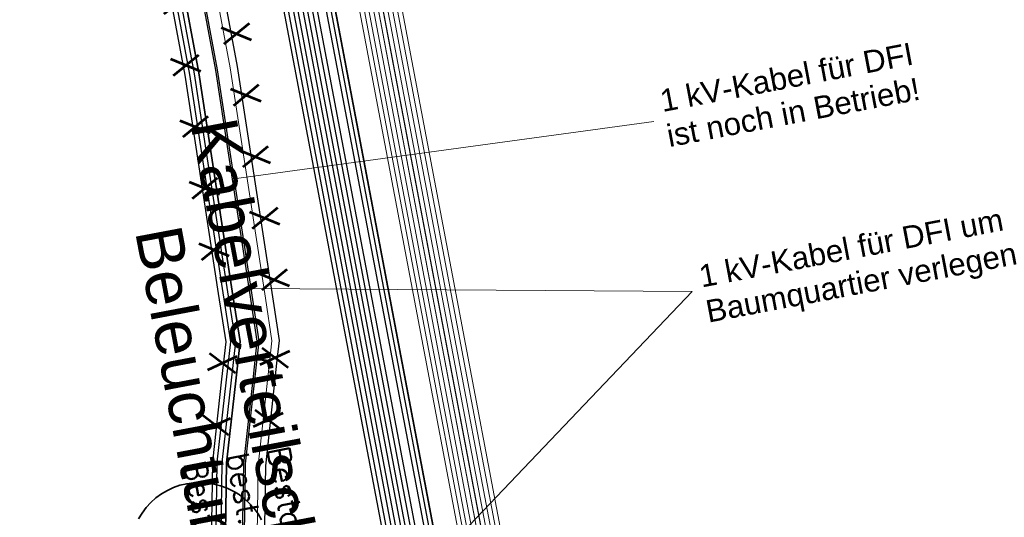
# Model space of a CAD drawing. Header units: metres. Extents: x -502 to 161, y -108 to 174.
# Tile 251 of 256: x 42.12 to 52.7, y 46.6 to 51.95. Entities that reach past the tile are written whole.
import ezdxf

# ---------------------------------------------------------------- set-up
doc = ezdxf.new("R2010")
doc.units = ezdxf.units.M
doc.header["$LTSCALE"] = 0.1
doc.layers.add('BRI32-005.02-5f05-Koordinierung Schemaplan 4 BA ZOB Teilbereich', color=7, linetype='Continuous')
doc.styles.add('Arial', font='arial.ttf')
doc.styles.add('Txt', font='txt_____.ttf')

msp = doc.modelspace()

# ---------------------------------------------------------------- linework, layer by layer
at = {"layer": 'BRI32-005.02-5f05-Koordinierung Schemaplan 4 BA ZOB Teilbereich', "color": 1, "linetype": 'Continuous', "lineweight": 18, "true_color": 0xff0000, "transparency": 33554687}
for p, q in [((44.422, 50.241), (48.934, 50.858)), ((44.603, 49.064), (49.345, 49.031)), ((44.683, 44.137), (49.345, 49.031))]:
    msp.add_line(p, q, dxfattribs=at)
at = {"layer": 'BRI32-005.02-5f05-Koordinierung Schemaplan 4 BA ZOB Teilbereich', "color": 3, "linetype": 'Continuous', "lineweight": 25, "true_color": 0x00ff00, "transparency": 33554687}
msp.add_line((44.524, 47.183), (44.508, 46.167), dxfattribs=at)
msp.add_line((44.524, 47.183), (44.508, 46.167), dxfattribs=at)
at = {"layer": 'BRI32-005.02-5f05-Koordinierung Schemaplan 4 BA ZOB Teilbereich', "color": 7, "linetype": 'Continuous', "lineweight": 13, "transparency": 33554687, "flags": 128}
for points in [[(47.469, 43.79), (47.409, 44.211), (36.646, 101.045), (35.25, 109.688)], [(35.299, 109.699), (36.695, 101.054), (47.458, 44.219), (47.519, 43.796)], [(47.569, 43.802), (47.508, 44.227), (36.745, 101.062), (35.348, 109.708)], [(35.103, 109.658), (36.498, 101.019), (47.261, 44.187), (47.319, 43.772)], [(47.369, 43.778), (47.31, 44.195), (36.547, 101.028), (35.152, 109.668)], [(35.201, 109.678), (36.596, 101.037), (47.359, 44.203), (47.419, 43.784)]]:
    msp.add_lwpolyline(points, dxfattribs=at)
at = {"layer": 'BRI32-005.02-5f05-Koordinierung Schemaplan 4 BA ZOB Teilbereich', "color": 116, "linetype": 'Continuous', "lineweight": 13, "true_color": 0x007f3f, "transparency": 33554687, "flags": 128}
for points in [[(47.52, 43.793), (47.456, 44.224), (36.693, 101.056), (35.298, 109.702), (35.496, 109.734), (36.891, 101.09), (47.654, 44.258), (47.718, 43.823), (47.52, 43.793)], [(35.545, 109.744), (36.94, 101.099), (47.703, 44.266), (47.768, 43.829), (47.57, 43.799), (47.505, 44.232), (36.742, 101.065), (35.347, 109.712), (35.545, 109.744)]]:
    msp.add_lwpolyline(points, dxfattribs=at)
at = {"layer": 'BRI32-005.02-5f05-Koordinierung Schemaplan 4 BA ZOB Teilbereich', "color": 251, "linetype": 'Continuous', "lineweight": 13, "true_color": 0x5b5b5b, "transparency": 33554687, "flags": 128}
for points in [[(47.619, 43.808), (47.555, 44.241), (36.792, 101.073), (35.397, 109.718)], [(35.446, 109.728), (36.841, 101.082), (47.604, 44.249), (47.669, 43.814)]]:
    msp.add_lwpolyline(points, dxfattribs=at)
at = {"layer": 'BRI32-005.02-5f05-Koordinierung Schemaplan 4 BA ZOB Teilbereich', "color": 250, "linetype": 'Continuous', "lineweight": 25, "true_color": 0x333333, "transparency": 33554687, "flags": 128}
for points in [[(46.941, 43.813), (46.917, 44.122), (36.154, 100.954), (34.786, 109.597)], [(46.991, 43.817), (46.966, 44.131), (36.203, 100.963), (34.835, 109.607)], [(47.041, 43.821), (47.015, 44.14), (36.252, 100.972), (34.884, 109.617)], [(34.224, 109.486), (35.711, 100.874), (46.469, 44.062), (46.491, 43.777)], [(46.541, 43.781), (46.519, 44.069), (35.76, 100.883), (34.273, 109.496)], [(34.322, 109.506), (35.809, 100.892), (46.569, 44.076), (46.591, 43.786)], [(46.641, 43.79), (46.619, 44.083), (35.858, 100.901), (34.371, 109.516)], [(34.42, 109.526), (35.907, 100.91), (46.669, 44.09), (46.691, 43.794)], [(46.741, 43.798), (46.719, 44.097), (35.956, 100.919), (34.469, 109.536)], [(34.518, 109.546), (36.005, 100.928), (46.769, 44.103), (46.791, 43.802)], [(34.567, 109.556), (36.054, 100.937), (46.819, 44.109), (46.841, 43.806)], [(35.095, 99.592), (36.855, 89.712), (38.25, 82.094), (39.693, 74.35), (41.085, 66.862), (42.561, 59.071), (43.995, 51.371), (44.355, 49.026), (44.438, 48.491), (44.392, 48.077), (44.294, 47.194), (44.27, 45.675), (44.265, 45.417), (44.254, 44.751), (44.252, 44.596), (44.262, 44.507), (44.323, 43.999), (44.182, 43.526), (45.822, 35.693), (45.832, 35.642), (45.887, 35.476), (45.933, 35.339)], [(46.06, 35.12), (45.935, 35.492), (45.88, 35.656), (45.87, 35.703), (44.234, 43.524), (44.373, 43.995), (44.312, 44.513), (44.302, 44.599), (44.304, 44.751), (44.315, 45.417), (44.32, 45.675), (44.344, 47.19), (44.442, 48.072), (44.488, 48.493), (44.405, 49.034), (44.045, 51.379), (42.611, 59.081), (41.135, 66.872), (39.743, 74.36), (38.3, 82.104), (36.905, 89.72), (35.145, 99.6)], [(46.06, 35.12), (45.935, 35.492), (45.88, 35.656), (45.87, 35.703), (44.234, 43.524), (44.373, 43.995), (44.312, 44.513), (44.302, 44.599), (44.304, 44.751), (44.315, 45.417), (44.32, 45.675), (44.344, 47.19), (44.442, 48.072), (44.488, 48.493), (44.405, 49.034), (44.045, 51.379), (42.611, 59.081), (41.135, 66.872), (39.743, 74.36), (38.3, 82.104), (36.905, 89.72), (35.145, 99.6)], [(35.145, 99.599), (36.904, 89.721), (38.299, 82.103), (39.742, 74.359), (41.134, 66.871), (42.61, 59.08), (44.044, 51.379), (44.404, 49.034), (44.488, 48.492), (44.442, 48.071), (44.344, 47.191), (44.32, 45.674), (44.315, 45.416), (44.304, 44.75), (44.302, 44.598), (44.312, 44.513), (44.374, 43.995), (44.234, 43.524), (45.871, 35.703), (45.88, 35.655), (45.934, 35.492), (45.981, 35.356)], [(35.343, 99.628), (37.1, 89.756), (38.496, 82.14), (39.939, 74.396), (41.331, 66.908), (42.806, 59.117), (44.243, 51.413), (44.603, 49.064), (44.69, 48.497), (44.64, 48.05), (44.544, 47.178), (44.52, 45.671), (44.515, 45.413), (44.504, 44.747), (44.502, 44.609), (44.51, 44.537), (44.577, 43.977), (44.44, 43.516), (46.066, 35.744), (46.074, 35.71), (46.125, 35.556), (46.25, 35.184), (46.06, 35.12)], [(35.343, 99.628), (37.1, 89.756), (38.496, 82.14), (39.939, 74.396), (41.331, 66.908), (42.806, 59.117), (44.243, 51.413), (44.603, 49.064), (44.69, 48.497), (44.64, 48.05), (44.544, 47.178), (44.52, 45.671), (44.515, 45.413), (44.504, 44.747), (44.502, 44.609), (44.51, 44.537), (44.577, 43.977), (44.44, 43.516), (46.066, 35.744), (46.074, 35.71), (46.125, 35.556), (46.25, 35.184), (46.06, 35.12)], [(45.724, 35.673), (44.078, 43.53), (44.221, 44.007), (44.162, 44.495), (44.152, 44.592), (44.154, 44.753), (44.165, 45.419), (44.17, 45.677), (44.194, 47.2), (44.292, 48.089), (44.338, 48.489), (44.257, 49.01), (43.897, 51.355), (42.463, 59.053)], [(45.772, 35.683), (44.13, 43.528), (44.271, 44.003), (44.212, 44.501), (44.202, 44.594), (44.204, 44.753), (44.215, 45.419), (44.22, 45.677), (44.244, 47.196), (44.342, 48.083), (44.388, 48.491), (44.307, 49.018), (43.947, 51.363), (42.513, 59.063)]]:
    msp.add_lwpolyline(points, dxfattribs=at)
at = {"layer": 'BRI32-005.02-5f05-Koordinierung Schemaplan 4 BA ZOB Teilbereich', "color": 1, "linetype": 'Continuous', "lineweight": 25, "true_color": 0xff0000, "transparency": 33554687, "flags": 128}
for points in [[(44.722, 44.668), (44.728, 45.002), (44.735, 45.409), (44.739, 45.642), (44.739, 45.658), (44.764, 47.156), (44.888, 48.293), (44.911, 48.504), (44.846, 48.928), (44.46, 51.45), (43.022, 59.158), (41.548, 66.949), (40.156, 74.437), (38.713, 82.18), (37.317, 89.795), (35.561, 99.66), (35.314, 101.865), (35.207, 102.138), (35.178, 102.456), (35.279, 102.916), (35.066, 104.017), (35.116, 104.292)], [(45.723, 35.672), (44.078, 43.53), (44.22, 44.007), (44.162, 44.495), (44.152, 44.592), (44.154, 44.754), (44.165, 45.42), (44.17, 45.678), (44.194, 47.199), (44.292, 48.089), (44.338, 48.49), (44.258, 49.01), (43.898, 51.355), (42.464, 59.054)]]:
    msp.add_lwpolyline(points, dxfattribs=at)
at = {"layer": 'BRI32-005.02-5f05-Koordinierung Schemaplan 4 BA ZOB Teilbereich', "color": 35, "linetype": 'Continuous', "lineweight": 13, "true_color": 0x99724c, "transparency": 33554687, "flags": 128}
for points in [[(36.242, 100.97), (47.005, 44.139), (47.031, 43.82), (47.216, 41.352), (47.015, 40.736), (47.005, 39.941), (47.441, 37.95), (47.552, 37.659), (47.661, 37.356), (47.827, 37.013), (48.662, 34.328), (49.735, 29.893), (50.084, 28.852), (50.882, 27.688), (51.025, 27.648), (51.68, 27.727)], [(45.079, 44.121), (44.982, 44.533), (44.807, 44.614), (44.643, 44.69), (44.648, 45.004), (44.655, 45.411), (44.66, 45.655), (44.66, 45.663), (44.684, 47.165), (44.802, 48.235), (44.831, 48.5), (44.761, 48.958), (44.381, 51.436), (42.944, 59.143), (41.469, 66.934), (40.077, 74.422), (38.634, 82.166), (37.238, 89.781), (35.482, 99.648)]]:
    msp.add_lwpolyline(points, dxfattribs=at)
at = {"layer": 'BRI32-005.02-5f05-Koordinierung Schemaplan 4 BA ZOB Teilbereich', "color": 3, "linetype": 'Continuous', "lineweight": 25, "true_color": 0x00ff00, "transparency": 33554687, "flags": 128}
msp.add_lwpolyline([(35.323, 99.625), (37.081, 89.752), (38.477, 82.137), (39.92, 74.393), (40.288, 72.411), (40.466, 71.455), (41.312, 66.905), (42.788, 59.114), (44.223, 51.409), (44.59, 49.019), (44.67, 48.498), (44.628, 48.119), (44.524, 47.183)], dxfattribs=at)
msp.add_lwpolyline([(35.323, 99.625), (37.081, 89.752), (38.477, 82.137), (39.92, 74.393), (40.288, 72.411), (40.466, 71.455), (41.312, 66.905), (42.788, 59.114), (44.223, 51.409), (44.59, 49.019), (44.67, 48.498), (44.628, 48.119), (44.524, 47.183)], dxfattribs=at)
at = {"layer": 'BRI32-005.02-5f05-Koordinierung Schemaplan 4 BA ZOB Teilbereich', "color": 142, "linetype": 'Continuous', "lineweight": 35, "true_color": 0x0099cc, "transparency": 33554687, "flags": 128}
msp.add_lwpolyline([(43.397, 46.587), (43.435, 46.65), (43.479, 46.709), (43.529, 46.763), (43.584, 46.812), (43.644, 46.855), (43.707, 46.892), (43.774, 46.923), (43.843, 46.948), (43.915, 46.965), (43.988, 46.975), (44.061, 46.978), (44.135, 46.974), (44.208, 46.962), (44.279, 46.944), (44.348, 46.919), (44.414, 46.887), (44.477, 46.848), (44.536, 46.804), (44.59, 46.754), (44.639, 46.699), (44.682, 46.64), (44.72, 46.576)], dxfattribs=at)

# ---------------------------------------------------------------- texts
at = {"layer": 'BRI32-005.02-5f05-Koordinierung Schemaplan 4 BA ZOB Teilbereich', "color": 2, "true_color": 0xffff00, "transparency": 33554687, "char_height": 0.3, "attachment_point": 1, "line_spacing_factor": 0.25, "style": 'Txt'}
for s, insert, rotation in [('X  X  X  X  X', (43.933, 52.271), 278.7278), ('X  X  X  X  X', (44.579, 51.949), 278.7278), ('X  X', (44.628, 47.543), 83.7164), ('X  X', (44.063, 47.486), 83.7164)]:
    msp.add_mtext(s, dxfattribs=dict(at, insert=insert, rotation=rotation))
at = {"layer": 'BRI32-005.02-5f05-Koordinierung Schemaplan 4 BA ZOB Teilbereich', "color": 251, "true_color": 0x5b5b5b, "transparency": 33554687, "char_height": 0.24, "attachment_point": 1, "line_spacing_factor": 0.25}
for s, insert, rotation, style in [('1 kV-Kabel für DFI', (48.982, 51.195), 10.737, 'Arial'), ('ist noch in Betrieb!', (49.054, 50.818), 10.737, 'Arial'), ('1 kV-Kabel für DFI um', (49.401, 49.309), 10.737, 'Arial'), ('Baumquartier verlegen', (49.473, 48.931), 10.737, 'Arial'), ('best. KVS Strom', (44.574, 47.318), 280.7257, 'Txt')]:
    msp.add_mtext(s, dxfattribs=dict(at, insert=insert, rotation=rotation, style=style))
at = {"layer": 'BRI32-005.02-5f05-Koordinierung Schemaplan 4 BA ZOB Teilbereich', "color": 7, "transparency": 33554687, "attachment_point": 1, "rotation": 280.7257, "line_spacing_factor": 0.25}
for s, insert, char_height, style in [('Kabelverteilschrank', (44.445, 50.927), 0.5, 'Arial'), ('Beleuchtung', (43.85, 49.77), 0.5, 'Arial'), ('Bestand KVS Licht', (45.013, 47.387), 0.24, 'Txt')]:
    msp.add_mtext(s, dxfattribs=dict(at, insert=insert, char_height=char_height, style=style))
at = {"layer": 'BRI32-005.02-5f05-Koordinierung Schemaplan 4 BA ZOB Teilbereich', "color": 255, "transparency": 33554687, "insert": (44.117, 47.233), "char_height": 0.24, "attachment_point": 1, "rotation": 280.7257, "line_spacing_factor": 0.25, "style": 'Txt'}
msp.add_mtext('Bestand KVS TK', dxfattribs=at)

doc.saveas('drawing.dxf')
